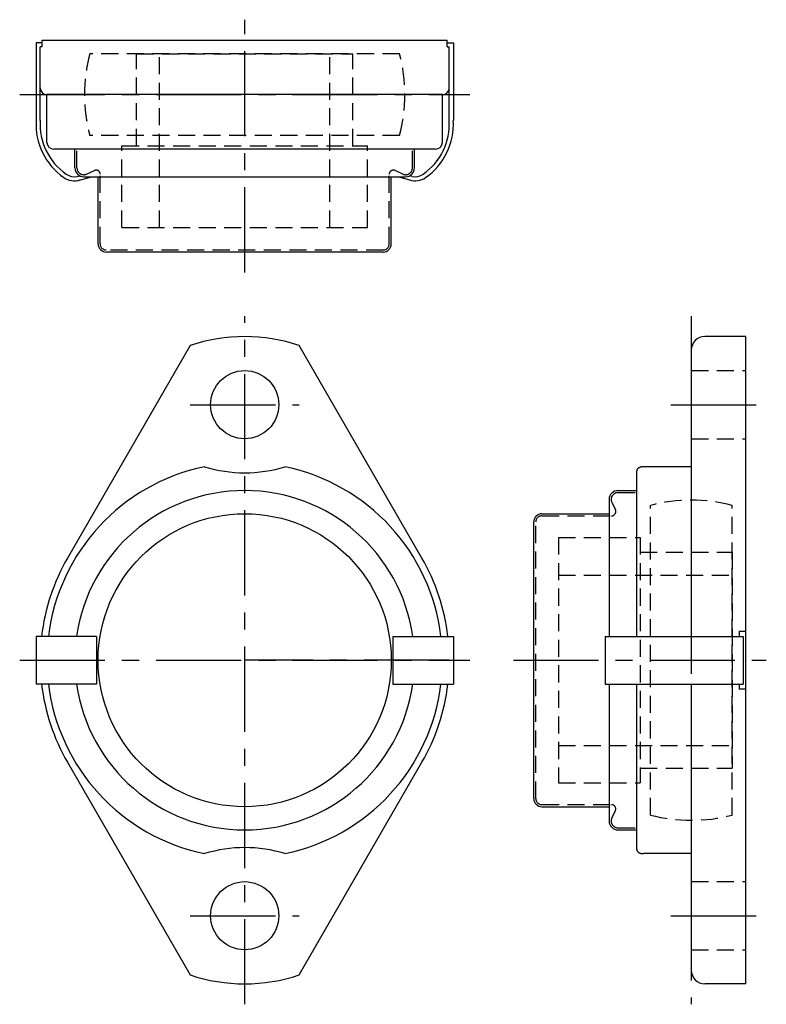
# Model space of a CAD drawing. Extents: x -33 to 77, y -51 to 94.
import ezdxf

# ---------------------------------------------------------------- set-up
doc = ezdxf.new("R2010")
doc.units = 0
doc.header["$LTSCALE"] = 10
doc.linetypes.add('CENTER', pattern=[2, 1.25, -0.25, 0.25, -0.25])
doc.linetypes.add('HIDDEN', pattern=[0.375, 0.25, -0.125])
doc.layers.get('0').update_dxf_attribs({"linetype": 'CONTINUOUS'})
doc.layers.add('CENTER', color=1, linetype='CENTER')
doc.layers.add('HIDDEN', color=3, linetype='HIDDEN')

msp = doc.modelspace()

# ---------------------------------------------------------------- linework, layer by layer
at = {"linetype": 'CONTINUOUS'}
for p, q in [((-29.7, 90.6), (-30.6, 90.6)), ((-30.6, 90.6), (-30.6, 79.21)), ((-30, 79.21), (-30, 90)), ((29.7, 90.6), (30.6, 90.6)), ((30, 79.21), (30, 90)), ((30.6, 90.6), (30.6, 79.21)), ((-24.58, 70.99), (-24.2, 71.1)), ((-24.42, 70.41), (-22.46, 70.95)), ((24.42, 70.41), (22.46, 70.95)), ((24.58, 70.99), (24.2, 71.1))]:
    msp.add_line(p, q, dxfattribs=at)
for p, q in [((-29.7, 90), (-30, 90)), ((-29.7, 91), (29.7, 91)), ((-29.7, 90), (-29.7, 91)), ((29.7, 90), (29.7, 91)), ((29.7, 90), (30, 90)), ((29, 83), (-29, 83)), ((-29, 76), (-29, 83)), ((29, 76), (29, 83)), ((28, 75), (-28, 75)), ((-24.9, 72.25), (-24.9, 75)), ((24.9, 72.25), (24.9, 75)), ((-23.6, 70.95), (23.6, 70.95)), ((-21.5, 61.1), (-21.5, 70.95)), ((21.5, 61.1), (21.5, 70.95)), ((20.3, 59.9), (-20.3, 59.9)), ((73.5, 47.5), (67.5, 47.5)), ((73.5, -47.5), (73.5, 47.5)), ((-8, 46.19), (-25.99, 14.98)), ((25.99, 14.98), (8, 46.19)), ((65.5, 45.5), (65.5, 3.5)), ((57.5, 3.5), (57.5, 27.79)), ((65.5, 28.39), (58.5, 28.39)), ((54.75, 24.9), (57.5, 24.9)), ((53.45, 23.6), (53.45, 3.5)), ((42.4, -20.3), (42.4, 20.3)), ((43.6, 21.5), (53.45, 21.5)), ((-30.6, 3.5), (-30.6, -3.5)), ((-21.75, 3.5), (-30.6, 3.5)), ((-21.75, 3.5), (-21.75, -3.5)), ((21.75, 3.5), (30.6, 3.5)), ((21.75, 3.5), (21.75, -3.5)), ((30.6, 3.5), (30.6, -3.5)), ((52.85, 3.5), (73.1, 3.5)), ((52.85, 3.5), (52.85, -3.5)), ((72.5, 4.25), (73.5, 4.25)), ((72.5, 4.25), (72.5, 3.5)), ((73.1, 3.5), (73.1, -3.5)), ((-21.75, -3.5), (-30.6, -3.5)), ((21.75, -3.5), (30.6, -3.5)), ((52.85, -3.5), (73.1, -3.5)), ((53.45, -3.5), (53.45, -23.6)), ((57.5, -27.79), (57.5, -3.5)), ((65.5, -3.5), (65.5, -45.5)), ((72.5, -3.5), (72.5, -4.25)), ((73.5, -4.25), (72.5, -4.25)), ((-25.99, -14.98), (-8, -46.19)), ((8, -46.19), (25.99, -14.98)), ((43.6, -21.5), (53.45, -21.5)), ((54.75, -24.9), (57.5, -24.9)), ((65.5, -28.39), (58.5, -28.39)), ((73.5, -47.5), (67.5, -47.5))]:
    msp.add_line(p, q)
for points in [[(58.5, 28.39), (58.41, 28.39), (58.33, 28.38), (58.25, 28.37), (58.17, 28.36), (58.11, 28.34), (58.05, 28.33), (57.99, 28.31), (57.94, 28.29), (57.9, 28.27), (57.86, 28.25), (57.82, 28.23), (57.78, 28.21), (57.75, 28.18), (57.71, 28.16), (57.68, 28.13), (57.65, 28.11), (57.62, 28.08), (57.59, 28.04), (57.57, 28.01), (57.55, 27.97), (57.53, 27.93), (57.51, 27.88), (57.5, 27.84), (57.5, 27.79)], [(57.5, -27.79), (57.5, -27.83), (57.51, -27.87), (57.52, -27.91), (57.54, -27.96), (57.56, -28), (57.59, -28.04), (57.62, -28.08), (57.66, -28.11), (57.7, -28.15), (57.74, -28.18), (57.78, -28.21), (57.83, -28.23), (57.87, -28.26), (57.92, -28.28), (57.97, -28.3), (58.02, -28.32), (58.07, -28.33), (58.12, -28.35), (58.18, -28.36), (58.24, -28.37), (58.3, -28.38), (58.37, -28.39), (58.43, -28.39), (58.5, -28.39)]]:
    msp.add_lwpolyline(points)
for centre, radius in [((0, 37.5), 5), ((0, 0), 21.5), ((0, -37.5), 5)]:
    msp.add_circle(centre, radius)
for centre, radius, start, end in [((-29, 84), 1, 180, 270), ((29, 84), 1, 270, 0), ((-28, 76), 1, 180, 270), ((28, 76), 1, 270, 0), ((-23.6, 72.25), 1.3, 180, 270), ((23.6, 72.25), 1.3, 270, 0), ((-20.3, 61.1), 1.2, 180, 270), ((20.3, 61.1), 1.2, 270, 0), ((0, 22.5), 25, 71.3371, 108.6629), ((67.5, 45.5), 2, 90, 180), ((0, 0), 29, 101.7521, 173.0681), ((0, 47.5), 20, 252.8226, 287.1774), ((0, 0), 29, 6.9319, 78.2479), ((0, 0), 24.9, 8.0804, 171.9196), ((54.75, 23.6), 1.3, 90, 180), ((43.6, 20.3), 1.2, 90, 180), ((0, 0), 30, 150.0333, 173.3002), ((0, 0), 30, 6.6998, 29.9667), ((0, 0), 30, 186.6998, 209.9667), ((0, 0), 29, 186.9319, 258.2479), ((0, 0), 24.9, 188.0804, 351.9196), ((0, 0), 29, 281.7521, 353.0681), ((0, 0), 30, 330.0333, 353.3002), ((43.6, -20.3), 1.2, 180, 270), ((54.75, -23.6), 1.3, 180, 270), ((0, -47.5), 20, 72.8226, 107.1774), ((0, -22.5), 25, 251.3371, 288.6629), ((67.5, -45.5), 2, 180, 270)]:
    msp.add_arc(centre, radius, start, end)
for centre, radius, start, end in [((-21.01, 78.69), 9.6, 176.9125, 235), ((-21.01, 78.69), 9, 176.7067, 235), ((21.01, 78.69), 9, 305, 3.2933), ((21.01, 78.69), 9.6, 305, 3.0875), ((-25, 73), 2.65, 235, 288.0392), ((-25, 73), 2.05, 235, 281.8175), ((25, 73), 2.65, 251.9608, 305), ((25, 73), 2.05, 258.1825, 305)]:
    msp.add_arc(centre, radius, start, end, dxfattribs=at)
at = {"layer": 'CENTER'}
for p, q in [((0, 56.9), (0, 94)), ((-33, 83), (33, 83)), ((0, -50.5), (0, 50.5)), ((65.5, 50.5), (65.5, -50.5)), ((-8, 37.5), (8, 37.5)), ((62.5, 37.5), (76.5, 37.5)), ((-33, 0), (33, 0)), ((30, 0), (0, 0)), ((39.4, 0), (76.5, 0)), ((-8, -37.5), (8, -37.5)), ((62.5, -37.5), (76.5, -37.5))]:
    msp.add_line(p, q, dxfattribs=at)
at = {"layer": 'HIDDEN'}
for p, q in [((22.72, 89), (-22.72, 89)), ((-15.85, 89), (15.85, 89)), ((-15.85, 75.5), (-15.85, 89)), ((-12.5, 63.5), (-12.5, 89)), ((12.5, 63.5), (12.5, 89)), ((15.85, 75.5), (15.85, 89)), ((22.72, 77), (-22.72, 77)), ((-18, 63.5), (-18, 75.5)), ((-18, 75.5), (18, 75.5)), ((18, 63.5), (18, 75.5)), ((-24.6, 72.25), (-24.6, 75)), ((24.6, 72.25), (24.6, 75)), ((-23.18, 71.34), (-22.05, 71.87)), ((-21.2, 61.1), (-21.2, 71.32)), ((21.2, 61.1), (21.2, 71.32)), ((23.18, 71.34), (22.05, 71.87)), ((-18, 63.5), (18, 63.5)), ((20.3, 60.2), (-20.3, 60.2)), ((65.5, 42.5), (73.5, 42.5)), ((65.5, 32.5), (73.5, 32.5)), ((54.75, 24.6), (57.5, 24.6)), ((53.84, 23.18), (54.37, 22.05)), ((59.5, -22.72), (59.5, 22.72)), ((71.5, -22.72), (71.5, 22.72)), ((42.7, -20.3), (42.7, 20.3)), ((43.6, 21.2), (53.82, 21.2)), ((46, 18), (46, -18)), ((46, 18), (58, 18)), ((58, 18), (58, -18)), ((58, 15.85), (71.5, 15.85)), ((71.5, 15.85), (71.5, -15.85)), ((46, 12.5), (71.5, 12.5)), ((46, -12.5), (71.5, -12.5)), ((58, -15.85), (71.5, -15.85)), ((46, -18), (58, -18)), ((43.6, -21.2), (53.82, -21.2)), ((53.84, -23.18), (54.37, -22.05)), ((54.75, -24.6), (57.5, -24.6)), ((65.5, -32.5), (73.5, -32.5)), ((65.5, -42.5), (73.5, -42.5))]:
    msp.add_line(p, q, dxfattribs=at)
for centre, radius, start, end in [((0, 83), 23.5, 165.2075, 194.7925), ((0, 83), 23.5, 345.2075, 14.7925), ((-23.6, 72.25), 1, 180, 295), ((23.6, 72.25), 1, 245, 0), ((-21.8, 71.32), 0.6, 360, 115), ((21.8, 71.32), 0.6, 65, 180), ((-20.3, 61.1), 0.9, 180, 270), ((20.3, 61.1), 0.9, 270, 0), ((54.75, 23.6), 1, 90, 205), ((65.5, 0), 23.5, 75.2075, 104.7925), ((53.82, 21.8), 0.6, 270, 25), ((43.6, 20.3), 0.9, 90, 180), ((43.6, -20.3), 0.9, 180, 270), ((53.82, -21.8), 0.6, 335, 90), ((65.5, 0), 23.5, 255.2075, 284.7925), ((54.75, -23.6), 1, 155, 270)]:
    msp.add_arc(centre, radius, start, end, dxfattribs=at)

doc.saveas('drawing.dxf')
